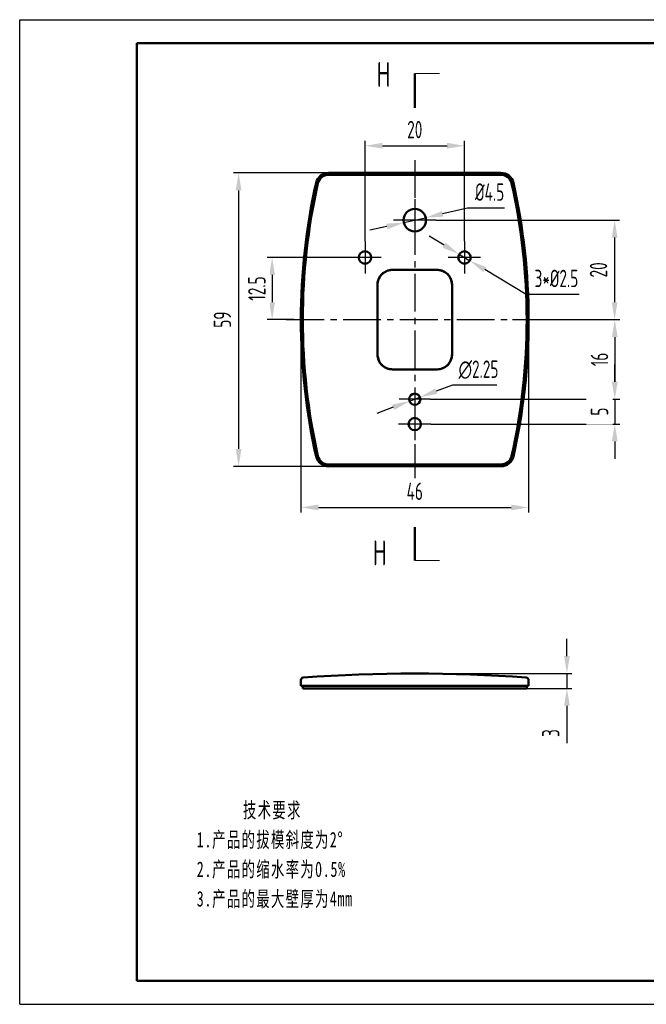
# Model space of a CAD drawing. Header units: millimetres. Extents: x 860 to 1140, y 48 to 246.
# Tile 1 of 3: x 860 to 986, y 48 to 246. Entities that reach past the tile are written whole.
import ezdxf

# ---------------------------------------------------------------- set-up
doc = ezdxf.new("R2010")
doc.units = ezdxf.units.MM
doc.header["$MEASUREMENT"] = 0
doc.linetypes.add('CENTER2', pattern=[28.575, 19.05, -3.175, 3.175, -3.175])
doc.linetypes.add('点画线', pattern=[18, 12, -2, 2, -2])
doc.layers.get('0').update_dxf_attribs({"lineweight": 50})
doc.layers.get('Defpoints').update_dxf_attribs({"lineweight": 25})
for name, color, linetype, lineweight in [('1轮廓实线层', 7, 'Continuous', 50), ('2细线层', 4, 'Continuous', 25), ('3中心线层', 1, 'CENTER2', 25), ('7标注层', 4, 'Continuous', 25), ('8符号标注层', 31, 'Continuous', 25)]:
    doc.layers.add(name, color=color, linetype=linetype, lineweight=lineweight)
doc.styles.add('PC_TEXTSTYLE', font='ISOCP.SHX', dxfattribs={"width": 0.707, "bigfont": 'GBCBIG.SHX'})
doc.styles.add('标准', font='txt', dxfattribs={"width": 0.667})
doc.dimstyles.new('GB_DIAMETER', dxfattribs={"dimtxt": 3.5, "dimasz": 3.5, "dimexe": 1, "dimexo": 0, "dimgap": 1.5, "dimtad": 1, "dimjust": 4, "dimdsep": 46, "dimtxsty": 'PC_TEXTSTYLE', "dimcen": 0, "dimclrd": 256, "dimclrt": 3, "dimadec": 0, "dimazin": 2, "dimtp": 0.1, "dimtm": 0.1, "dimtfac": 0.71, "dimtdec": 3, "dimtmove": 0, "dimatfit": 2, "dimfxl": 1, "dimtfill": 1, "dimarcsym": 0})
doc.dimstyles.new('GB_LINEAR', dxfattribs={"dimtxt": 3.5, "dimasz": 3.5, "dimexe": 1, "dimexo": 0, "dimgap": 1.5, "dimtad": 1, "dimdsep": 46, "dimtxsty": 'PC_TEXTSTYLE', "dimcen": 0, "dimclrd": 256, "dimclrt": 3, "dimadec": 0, "dimazin": 2, "dimtp": 0.1, "dimtm": 0.1, "dimtfac": 0.71, "dimtdec": 3, "dimtmove": 0, "dimatfit": 3, "dimfxl": 1, "dimtfill": 1, "dimarcsym": 0})

# ---------------------------------------------------------------- blocks, each defined once
blk = doc.blocks.new('*D7')
at = {"layer": '7标注层', "color": 0, "lineweight": -2, "ltscale": 0.4}
for p, q in [((962.6, 191.2), (962.6, 146.92)), ((916.82, 185.69), (916.82, 146.92))]:
    blk.add_line(p, q, dxfattribs=at)
at = {"layer": '7标注层', "lineweight": -2, "ltscale": 0.4}
blk.add_line((920.32, 147.92), (959.1, 147.92), dxfattribs=at)
at = {"layer": '7标注层', "ltscale": 0.4}
for points in [[(920.32, 148.5), (920.32, 147.34), (916.82, 147.92)], [(959.1, 147.34), (959.1, 148.5), (962.6, 147.92)]]:
    blk.add_solid(points, dxfattribs=at)
at = {"layer": 'Defpoints', "color": 0, "ltscale": 0.4}
for p in [(962.6, 191.2), (916.82, 185.69), (962.6, 147.92)]:
    blk.add_point(p, dxfattribs=at)
at = {"layer": '7标注层', "color": 3, "ltscale": 0.4, "insert": (939.71, 151.17), "char_height": 3.5, "attachment_point": 5, "style": 'PC_TEXTSTYLE', "bg_fill": 3, "box_fill_scale": 1.25, "bg_fill_color": 257, "bg_fill_transparency": 0}
blk.add_mtext('46', dxfattribs=at)
blk = doc.blocks.new('*D3')
at = {"layer": '7标注层', "color": 0, "lineweight": -2, "ltscale": 0.4}
for p, q in [((926.51, 215.2), (903.28, 215.2)), ((926.53, 156.19), (903.28, 156.19))]:
    blk.add_line(p, q, dxfattribs=at)
at = {"layer": '7标注层', "lineweight": -2, "ltscale": 0.4}
blk.add_line((904.28, 211.7), (904.28, 159.69), dxfattribs=at)
at = {"layer": '7标注层', "ltscale": 0.4}
for points in [[(904.86, 211.7), (903.7, 211.7), (904.28, 215.2)], [(903.7, 159.69), (904.86, 159.69), (904.28, 156.19)]]:
    blk.add_solid(points, dxfattribs=at)
at = {"layer": 'Defpoints', "color": 0, "ltscale": 0.4}
for p in [(926.51, 215.2), (904.28, 156.19), (926.53, 156.19)]:
    blk.add_point(p, dxfattribs=at)
at = {"layer": '7标注层', "color": 3, "ltscale": 0.4, "insert": (901.03, 185.7), "char_height": 3.5, "attachment_point": 5, "rotation": 90, "style": 'PC_TEXTSTYLE', "bg_fill": 3, "box_fill_scale": 1.25, "bg_fill_color": 257, "bg_fill_transparency": 0}
blk.add_mtext('59', dxfattribs=at)
blk = doc.blocks.new('*D10')
at = {"layer": '7标注层', "color": 0, "lineweight": -2, "ltscale": 0.4}
for p, q in [((943.96, 205.7), (980.91, 205.7)), ((959.37, 185.69), (980.91, 185.69))]:
    blk.add_line(p, q, dxfattribs=at)
at = {"layer": '7标注层', "lineweight": -2, "ltscale": 0.4}
blk.add_line((979.91, 202.2), (979.91, 189.19), dxfattribs=at)
at = {"layer": '7标注层', "ltscale": 0.4}
for points in [[(980.49, 202.2), (979.32, 202.2), (979.91, 205.7)], [(979.32, 189.19), (980.49, 189.19), (979.91, 185.69)]]:
    blk.add_solid(points, dxfattribs=at)
at = {"layer": 'Defpoints', "color": 0, "ltscale": 0.4}
for p in [(943.96, 205.7), (959.37, 185.69), (979.91, 185.69)]:
    blk.add_point(p, dxfattribs=at)
at = {"layer": '7标注层', "color": 3, "ltscale": 0.4, "insert": (976.66, 195.7), "char_height": 3.5, "attachment_point": 5, "rotation": 90, "style": 'PC_TEXTSTYLE', "bg_fill": 3, "box_fill_scale": 1.25, "bg_fill_color": 257, "bg_fill_transparency": 0}
blk.add_mtext('20', dxfattribs=at)
blk = doc.blocks.new('*D4')
at = {"layer": '7标注层', "color": 0, "lineweight": -2, "ltscale": 0.4}
for p, q in [((929.71, 201.45), (929.71, 221.67)), ((949.71, 201.45), (949.71, 221.67))]:
    blk.add_line(p, q, dxfattribs=at)
at = {"layer": '7标注层', "lineweight": -2, "ltscale": 0.4}
blk.add_line((933.21, 220.67), (946.21, 220.67), dxfattribs=at)
at = {"layer": '7标注层', "ltscale": 0.4}
for points in [[(933.21, 221.25), (933.21, 220.09), (929.71, 220.67)], [(946.21, 220.09), (946.21, 221.25), (949.71, 220.67)]]:
    blk.add_solid(points, dxfattribs=at)
at = {"layer": 'Defpoints', "color": 0, "ltscale": 0.4}
for p in [(949.71, 220.67), (929.71, 201.45), (949.71, 201.45)]:
    blk.add_point(p, dxfattribs=at)
at = {"layer": '7标注层', "color": 3, "ltscale": 0.4, "insert": (939.71, 223.92), "char_height": 3.5, "attachment_point": 5, "style": 'PC_TEXTSTYLE', "bg_fill": 3, "box_fill_scale": 1.25, "bg_fill_color": 257, "bg_fill_transparency": 0}
blk.add_mtext('20', dxfattribs=at)
blk = doc.blocks.new('*D8')
at = {"layer": '7标注层', "lineweight": -2, "ltscale": 0.4}
for p, q in [((970.31, 118.03), (970.31, 121.53)), ((970.31, 114.53), (970.31, 111.53)), ((970.31, 108.03), (970.31, 100.54))]:
    blk.add_line(p, q, dxfattribs=at)
at = {"layer": '7标注层', "color": 0, "lineweight": -2, "ltscale": 0.4}
for p, q in [((939.71, 114.53), (971.31, 114.53)), ((939.71, 111.53), (971.31, 111.53))]:
    blk.add_line(p, q, dxfattribs=at)
at = {"layer": '7标注层', "ltscale": 0.4}
for points in [[(969.73, 118.03), (970.9, 118.03), (970.31, 114.53)], [(970.9, 108.03), (969.73, 108.03), (970.31, 111.53)]]:
    blk.add_solid(points, dxfattribs=at)
at = {"layer": 'Defpoints', "color": 0, "ltscale": 0.4}
for p in [(939.71, 114.53), (939.71, 111.53), (970.31, 111.53)]:
    blk.add_point(p, dxfattribs=at)
at = {"layer": '7标注层', "color": 3, "ltscale": 0.4, "insert": (967.06, 102.54), "char_height": 3.5, "attachment_point": 5, "rotation": 90, "style": 'PC_TEXTSTYLE', "bg_fill": 3, "box_fill_scale": 1.25, "bg_fill_color": 257, "bg_fill_transparency": 0}
blk.add_mtext('3', dxfattribs=at)
blk = doc.blocks.new('*D11')
at = {"layer": '7标注层', "color": 0, "lineweight": -2, "ltscale": 0.4}
for p, q in [((968.07, 185.69), (980.94, 185.69)), ((969.31, 169.69), (980.94, 169.69))]:
    blk.add_line(p, q, dxfattribs=at)
at = {"layer": '7标注层', "lineweight": -2, "ltscale": 0.4}
blk.add_line((979.94, 182.19), (979.94, 173.19), dxfattribs=at)
at = {"layer": '7标注层', "ltscale": 0.4}
for points in [[(980.52, 182.19), (979.35, 182.19), (979.94, 185.69)], [(979.35, 173.19), (980.52, 173.19), (979.94, 169.69)]]:
    blk.add_solid(points, dxfattribs=at)
at = {"layer": 'Defpoints', "color": 0, "ltscale": 0.4}
for p in [(968.07, 185.69), (969.31, 169.69), (979.94, 169.69)]:
    blk.add_point(p, dxfattribs=at)
at = {"layer": '7标注层', "color": 3, "ltscale": 0.4, "insert": (976.86, 177.69), "char_height": 3.5, "attachment_point": 5, "rotation": 90, "style": 'PC_TEXTSTYLE', "bg_fill": 3, "box_fill_scale": 1.25, "bg_fill_color": 257, "bg_fill_transparency": 0}
blk.add_mtext('16', dxfattribs=at)
blk = doc.blocks.new('*D12')
at = {"layer": '7标注层', "lineweight": -2, "ltscale": 0.4}
for p, q in [((979.94, 173.19), (979.94, 176.69)), ((979.94, 169.69), (979.94, 164.69)), ((979.94, 161.19), (979.94, 157.69))]:
    blk.add_line(p, q, dxfattribs=at)
at = {"layer": '7标注层', "color": 0, "lineweight": -2, "ltscale": 0.4}
for p, q in [((942.83, 169.69), (980.94, 169.69)), ((942.96, 164.69), (980.94, 164.69))]:
    blk.add_line(p, q, dxfattribs=at)
at = {"layer": '7标注层', "ltscale": 0.4}
for points in [[(979.35, 173.19), (980.52, 173.19), (979.94, 169.69)], [(980.52, 161.19), (979.35, 161.19), (979.94, 164.69)]]:
    blk.add_solid(points, dxfattribs=at)
at = {"layer": 'Defpoints', "color": 0, "ltscale": 0.4}
for p in [(942.83, 169.69), (942.96, 164.69), (979.94, 164.69)]:
    blk.add_point(p, dxfattribs=at)
at = {"layer": '7标注层', "color": 3, "ltscale": 0.4, "insert": (976.86, 167.19), "char_height": 3.5, "attachment_point": 5, "rotation": 90, "style": 'PC_TEXTSTYLE', "bg_fill": 3, "box_fill_scale": 1.25, "bg_fill_color": 257, "bg_fill_transparency": 0}
blk.add_mtext('5', dxfattribs=at)
blk = doc.blocks.new('*D14')
at = {"layer": '7标注层', "lineweight": -2, "ltscale": 0.4}
for p, q in [((945.64, 200.65), (942.64, 202.45)), ((948.64, 198.84), (950.78, 197.55)), ((962.12, 190.73), (953.78, 195.75)), ((972.78, 190.73), (962.12, 190.73))]:
    blk.add_line(p, q, dxfattribs=at)
at = {"layer": '7标注层', "ltscale": 0.4}
for points in [[(945.34, 200.15), (945.94, 201.15), (948.64, 198.84)], [(954.08, 196.25), (953.48, 195.25), (950.78, 197.55)]]:
    blk.add_solid(points, dxfattribs=at)
at = {"layer": 'Defpoints', "color": 0, "ltscale": 0.4}
for p in [(948.64, 198.84), (950.78, 197.55)]:
    blk.add_point(p, dxfattribs=at)
at = {"layer": '7标注层', "color": 3, "ltscale": 0.4, "insert": (968.2, 193.98), "char_height": 3.5, "attachment_point": 5, "style": 'PC_TEXTSTYLE', "bg_fill": 3, "box_fill_scale": 1.25, "bg_fill_color": 257, "bg_fill_transparency": 0}
blk.add_mtext('3*%%c2.5', dxfattribs=at)
blk = doc.blocks.new('*D15')
at = {"layer": '7标注层', "lineweight": -2, "ltscale": 0.4}
for p, q in [((950.3, 208.09), (945.32, 206.97)), ((957.74, 208.09), (950.3, 208.09)), ((937.51, 205.2), (941.9, 206.2)), ((934.1, 204.43), (930.69, 203.66))]:
    blk.add_line(p, q, dxfattribs=at)
at = {"layer": '7标注层', "ltscale": 0.4}
for points in [[(945.19, 207.54), (945.45, 206.4), (941.9, 206.2)], [(934.23, 203.86), (933.97, 205), (937.51, 205.2)]]:
    blk.add_solid(points, dxfattribs=at)
at = {"layer": 'Defpoints', "color": 0, "ltscale": 0.4}
for p in [(941.9, 206.2), (937.51, 205.2)]:
    blk.add_point(p, dxfattribs=at)
at = {"layer": '7标注层', "color": 3, "ltscale": 0.4, "insert": (954.77, 211.34), "char_height": 3.5, "attachment_point": 5, "style": 'PC_TEXTSTYLE'}
blk.add_mtext('%%c4.5', dxfattribs=at)
blk = doc.blocks.new('*D29')
at = {"layer": '7标注层', "color": 0, "lineweight": -2, "ltscale": 0.4}
for p, q in [((926.45, 198.2), (910.02, 198.2)), ((915.4, 185.69), (910.02, 185.69))]:
    blk.add_line(p, q, dxfattribs=at)
at = {"layer": '7标注层', "lineweight": -2, "ltscale": 0.4}
blk.add_line((911.02, 194.7), (911.02, 189.19), dxfattribs=at)
at = {"layer": '7标注层', "ltscale": 0.4}
for points in [[(911.6, 194.7), (910.44, 194.7), (911.02, 198.2)], [(910.44, 189.19), (911.6, 189.19), (911.02, 185.69)]]:
    blk.add_solid(points, dxfattribs=at)
at = {"layer": 'Defpoints', "color": 0, "ltscale": 0.4}
for p in [(926.45, 198.2), (911.02, 185.69), (915.4, 185.69)]:
    blk.add_point(p, dxfattribs=at)
at = {"layer": '7标注层', "color": 3, "ltscale": 0.4, "insert": (907.95, 191.95), "char_height": 3.5, "attachment_point": 5, "rotation": 90, "style": 'PC_TEXTSTYLE', "bg_fill": 3, "box_fill_scale": 1.25, "bg_fill_color": 257, "bg_fill_transparency": 0}
blk.add_mtext('12.5', dxfattribs=at)
blk = doc.blocks.new('*D33')
at = {"layer": '7标注层', "lineweight": -2, "ltscale": 0.4}
for p, q in [((947.32, 172.54), (944.04, 171.31)), ((956.24, 172.54), (947.32, 172.54)), ((938.65, 169.3), (940.76, 170.09)), ((935.38, 168.07), (932.1, 166.84))]:
    blk.add_line(p, q, dxfattribs=at)
at = {"layer": '7标注层', "ltscale": 0.4}
for points in [[(943.83, 171.86), (944.24, 170.77), (940.76, 170.09)], [(935.58, 167.52), (935.17, 168.61), (938.65, 169.3)]]:
    blk.add_solid(points, dxfattribs=at)
at = {"layer": 'Defpoints', "color": 0, "ltscale": 0.4}
for p in [(938.65, 169.3), (940.76, 170.09)]:
    blk.add_point(p, dxfattribs=at)
at = {"layer": '7标注层', "color": 3, "ltscale": 0.4, "insert": (952.53, 175.62), "char_height": 3.5, "attachment_point": 5, "style": 'PC_TEXTSTYLE', "bg_fill": 3, "box_fill_scale": 1.25, "bg_fill_color": 257, "bg_fill_transparency": 0}
blk.add_mtext('∅2.25', dxfattribs=at)

msp = doc.modelspace()

# ---------------------------------------------------------------- linework, layer by layer
at = {"ltscale": 0.4}
for p, q in [((957.029, 215.202), (922.387, 215.202)), ((957.03, 214.826), (922.387, 214.826)), ((935.207, 195.697), (944.209, 195.697)), ((932.206, 178.693), (932.206, 192.696)), ((947.21, 192.696), (947.21, 178.693)), ((944.209, 175.692), (935.207, 175.692)), ((922.387, 156.563), (957.031, 156.578)), ((922.387, 156.188), (957.03, 156.203)), ((916.818, 113.195), (916.818, 112.032)), ((962.599, 112.032), (962.599, 113.194)), ((919.861, 112.032), (916.818, 112.032)), ((917.193, 112.032), (917.193, 111.532)), ((920.227, 111.532), (917.193, 111.532)), ((922.387, 112.032), (919.861, 112.032)), ((922.387, 111.532), (920.227, 111.532)), ((957.029, 112.032), (922.387, 112.032)), ((957.03, 111.532), (922.387, 111.532)), ((959.555, 112.032), (957.029, 112.032)), ((959.189, 111.532), (957.03, 111.532)), ((962.223, 111.532), (959.189, 111.532)), ((962.599, 112.032), (959.555, 112.032)), ((962.223, 112.032), (962.223, 111.532))]:
    msp.add_line(p, q, dxfattribs=at)
for centre, radius in [((939.708, 205.699), 2.251), ((929.706, 198.198), 1.25), ((949.71, 198.198), 1.25), ((939.708, 164.69), 1.251)]:
    msp.add_circle(centre, radius, dxfattribs=at)
for centre, radius, start, end in [((922.351, 212.644), 2.558, 89.19069, 166.7005), ((922.363, 212.628), 2.199, 89.38436, 166.25044), ((957.066, 212.643), 2.558, 13.3076, 90.80873), ((957.057, 212.632), 2.194, 13.66103, 90.70806), ((1042.851, 185.695), 126.034, 167.3794, 192.62057), ((1042.851, 185.695), 125.659, 167.3794, 192.62057), ((836.497, 185.695), 125.727, 347.3866, 12.61374), ((836.497, 185.695), 126.102, 347.38626, 12.61374), ((939.708, 205.699), 2.251, 0, 180), ((939.708, 205.699), 2.251, 180, 0), ((935.207, 192.696), 3.001, 89.99999, 180), ((944.209, 192.696), 3.001, 360, 90), ((935.207, 178.693), 3.001, 180, 270), ((944.209, 178.693), 3.001, 270, 0), ((922.351, 158.746), 2.558, 193.30702, 270.80818), ((922.36, 158.757), 2.194, 193.66036, 270.70817), ((957.075, 158.753), 2.55, 268.97267, 346.48226), ((957.063, 158.769), 2.191, 269.16614, 346.01309), ((917.319, 113.194), 0.501, 94.41283, 179.87346), ((939.708, -185.539), 300.072, 85.71365, 94.28732), ((962.097, 113.194), 0.501, 0.12654, 85.58717)]:
    msp.add_arc(centre, radius, start, end, dxfattribs=at)
for points, knots in [([(932.95, 194.674), (932.876, 194.587), (932.644, 194.241), (932.408, 193.733), (932.225, 193.156), (932.213, 192.853), (932.206, 192.696)], [0.54253726, 0.54253726, 0.54253726, 0.54253726, 0.6162912, 0.8067769, 0.90041486, 1, 1, 1, 1]), ([(935.207, 195.697), (934.953, 195.685), (934.6, 195.657), (934.185, 195.514), (933.823, 195.379), (933.436, 195.104), (933.13, 194.867), (933.005, 194.734)], [0, 0, 0, 0, 0.16267953, 0.2236207, 0.2803021, 0.40841071, 0.52524473, 0.52524473, 0.52524473, 0.52524473]), ([(947.21, 192.696), (947.186, 193.104), (947.042, 193.66), (946.792, 194.25), (946.475, 194.667), (946.182, 194.963), (945.818, 195.236), (945.585, 195.359), (945.291, 195.508), (944.83, 195.628), (944.462, 195.68), (944.209, 195.697)], [0, 0, 0, 0, 0.260384, 0.3646241, 0.4067979, 0.5942764, 0.6289749, 0.6967762, 0.7626216, 0.8385135, 1, 1, 1, 1]), ([(932.206, 178.693), (932.233, 178.215), (932.391, 177.673), (932.684, 177.055), (932.943, 176.724), (933.27, 176.409), (933.612, 176.138), (933.902, 175.995), (934.191, 175.858), (934.63, 175.752), (934.972, 175.707), (935.207, 175.692)], [0, 0, 0, 0, 0.3056132, 0.3557653, 0.4360832, 0.5727907, 0.6455308, 0.7132843, 0.7791938, 0.8496304, 1, 1, 1, 1]), ([(946.466, 176.715), (946.541, 176.803), (946.773, 177.149), (947.009, 177.657), (947.192, 178.234), (947.204, 178.537), (947.21, 178.693)], [0.54262677, 0.54262677, 0.54262677, 0.54262677, 0.6163023, 0.80700217, 0.90076295, 1, 1, 1, 1]), ([(944.209, 175.692), (944.424, 175.704), (944.749, 175.722), (945.165, 175.851), (945.564, 175.992), (945.974, 176.28), (946.283, 176.519), (946.408, 176.651)], [0, 0, 0, 0, 0.13775977, 0.20587139, 0.27771626, 0.40701336, 0.52412982, 0.52412982, 0.52412982, 0.52412982])]:
    msp.add_open_spline(points, degree=3, knots=knots, dxfattribs=at)
at = {"layer": '1轮廓实线层'}
for p, q in [((883.83, 52.709), (883.83, 241.306)), ((1135.608, 241.306), (883.83, 241.306)), ((883.83, 52.709), (1135.608, 52.709))]:
    msp.add_line(p, q, dxfattribs=at)
at = {"layer": '2细线层'}
for p, q in [((860.256, 47.994), (860.256, 246.021)), ((860.256, 246.021), (1140.323, 246.021)), ((860.256, 47.994), (1140.323, 47.994))]:
    msp.add_line(p, q, dxfattribs=at)
at = {"layer": '3中心线层', "ltscale": 0.4}
for p, q in [((939.708, 217.796), (939.708, 150.382)), ((913.849, 185.695), (968.071, 185.695))]:
    msp.add_line(p, q, dxfattribs=at)
at = {"layer": '3中心线层'}
for p, q in [((939.708, 209.95), (939.708, 201.448)), ((943.959, 205.699), (935.457, 205.699)), ((929.706, 201.449), (929.706, 194.947)), ((949.71, 201.449), (949.71, 194.947)), ((932.957, 198.198), (926.455, 198.198)), ((952.961, 198.198), (946.46, 198.198)), ((939.708, 170.816), (939.708, 164.565)), ((939.708, 167.941), (939.708, 161.438)), ((942.96, 164.69), (936.457, 164.69))]:
    msp.add_line(p, q, dxfattribs=at)
at = {"layer": '8符号标注层', "color": 7, "lineweight": 50}
for p, q in [((939.708, 235.182), (939.708, 228.318)), ((939.708, 143.943), (939.708, 137.28))]:
    msp.add_line(p, q, dxfattribs=at)
at = {"layer": '8符号标注层', "color": 4, "lineweight": 0}
for p, q in [((944.708, 235.182), (939.708, 235.182)), ((944.708, 137.28), (939.708, 137.28))]:
    msp.add_line(p, q, dxfattribs=at)
at = {"layer": '8符号标注层', "color": 4}
for points in [[(949.708, 235.182), (944.708, 236.019), (944.708, 234.346), (949.708, 235.182)], [(949.708, 137.28), (944.708, 138.117), (944.708, 136.443), (949.708, 137.28)]]:
    msp.add_solid(points, dxfattribs=at)

# ---------------------------------------------------------------- texts
at = {"linetype": '点画线', "insert": (895.865, 88.605), "char_height": 3.10014, "width": 36.36903, "attachment_point": 1, "line_spacing_factor": 1.15057, "style": '标准'}
msp.add_mtext('{\\T1.1;      技术要求\\P1.产品的拔模斜度为2%%D\\P2.产品的缩水率为0.5%\\P3.产品的最大壁厚为4mm}', dxfattribs=at)
at = {"layer": '8符号标注层', "color": 3, "char_height": 5, "attachment_point": 5, "style": 'PC_TEXTSTYLE'}
for insert in [(933.441, 235.016), (932.662, 138.786)]:
    msp.add_mtext('H', dxfattribs=dict(at, insert=insert))

# ---------------------------------------------------------------- next in the draw order: dimensions: what is measured, and where the dimension line sits
at = {"layer": '7标注层', "ltscale": 0.4}
dim = msp.add_linear_dim(base=(962.599, 147.92), p1=(916.816, 185.695), p2=(962.599, 191.203), text='46', dimstyle='GB_LINEAR', override={"dimgap": 1.5, "dimtad": 1, "dimjust": 0, "dimdec": 2, "dimlfac": 1, "dimpost": '<>', "dimse1": 0, "dimse2": 0, "dimsd1": 0, "dimsd2": 0, "dimtofl": 0, "dimtfill": 1, "dimtfillclr": 0}, dxfattribs=at)
dim.commit()
dim.dimension.update_dxf_attribs({"geometry": '*D7', "text_midpoint": (939.707, 151.17)})
dim = msp.add_linear_dim(base=(970.313, 111.532), p1=(939.706, 114.533), p2=(939.708, 111.532), angle=90, dimstyle='GB_LINEAR', override={"dimscale": 1, "dimgap": 1.5, "dimtad": 1, "dimjust": 0, "dimdec": 2, "dimlfac": 1, "dimse1": 0, "dimse2": 0, "dimsd1": 0, "dimsd2": 0, "dimclrd": 256, "dimclre": 0, "dimtofl": 1}, dxfattribs=at)
dim.commit()
dim.dimension.update_dxf_attribs({"geometry": '*D8', "text_midpoint": (967.063, 102.537)})

# ---------------------------------------------------------------- next in the draw order: linework, layer by layer
at = {"ltscale": 0.4}
msp.add_circle((939.708, 169.69), 1.125, dxfattribs=at)

# ---------------------------------------------------------------- next in the draw order: dimensions: what is measured, and where the dimension line sits
at = {"layer": '7标注层', "ltscale": 0.4}
dim = msp.add_linear_dim(base=(904.28, 156.19), p1=(926.508, 215.202), p2=(926.534, 156.19), angle=90, text='59', dimstyle='GB_LINEAR', override={"dimgap": 1.5, "dimtad": 1, "dimjust": 0, "dimdec": 2, "dimlfac": 1, "dimpost": '<>', "dimse1": 0, "dimse2": 0, "dimsd1": 0, "dimsd2": 0, "dimtofl": 1, "dimtfill": 1, "dimtfillclr": 0}, dxfattribs=at)
dim.commit()
dim.dimension.update_dxf_attribs({"geometry": '*D3', "text_midpoint": (901.03, 185.696)})
dim = msp.add_linear_dim(base=(979.908, 185.695), p1=(943.959, 205.699), p2=(959.367, 185.695), angle=90, dimstyle='GB_LINEAR', override={"dimgap": 1.5, "dimtad": 1, "dimjust": 0, "dimdec": 2, "dimlfac": 1, "dimse1": 0, "dimse2": 0, "dimsd1": 0, "dimsd2": 0, "dimtofl": 0, "dimtfill": 1, "dimtfillclr": 0}, dxfattribs=at)
dim.commit()
dim.dimension.update_dxf_attribs({"geometry": '*D10', "text_midpoint": (976.658, 195.697)})

# ---------------------------------------------------------------- next in the draw order: dimensions: what is measured, and where the dimension line sits
dim = msp.add_linear_dim(base=(949.71, 220.67), p1=(929.706, 201.449), p2=(949.71, 201.449), dimstyle='GB_LINEAR', override={"dimgap": 1.5, "dimtad": 1, "dimjust": 0, "dimdec": 2, "dimlfac": 1, "dimse1": 0, "dimse2": 0, "dimsd1": 0, "dimsd2": 0, "dimtofl": 0, "dimtfill": 1, "dimtfillclr": 0}, dxfattribs=at)
dim.commit()
dim.dimension.update_dxf_attribs({"geometry": '*D4', "text_midpoint": (939.708, 223.92)})
for base, p1, p2, override, picture, middle in [((911.02, 185.695), (926.455, 198.198), (915.398, 185.695), {"dimscale": 1, "dimgap": 1.5, "dimtad": 1, "dimjust": 0, "dimdec": 2, "dimlfac": 1, "dimse1": 0, "dimse2": 0, "dimsd1": 0, "dimsd2": 0, "dimclrd": 256, "dimclre": 0, "dimtofl": 1, "dimtvp": 0.1}, '*D29', (907.945, 191.946)), ((979.9352, 169.6903), (968.0709, 185.6946), (969.3148, 169.6903), {"dimscale": 1, "dimgap": 1.5, "dimtad": 1, "dimjust": 0, "dimdec": 2, "dimlfac": 1, "dimse1": 0, "dimse2": 0, "dimsd1": 0, "dimsd2": 0, "dimclrd": 256, "dimclre": 0, "dimtofl": 1}, '*D11', (976.8602, 177.6924))]:
    dim = msp.add_linear_dim(base=base, p1=p1, p2=p2, angle=90, dimstyle='GB_LINEAR', override=override, dxfattribs=at)
    dim.commit()
    dim.dimension.update_dxf_attribs({"geometry": picture, "text_midpoint": middle})

# ---------------------------------------------------------------- next in the draw order: dimensions: what is measured, and where the dimension line sits
dim = msp.add_diameter_dim_2p(p1=(937.513, 205.203), p2=(941.903, 206.196), dimstyle='GB_DIAMETER', override={"dimscale": 1, "dimgap": 1.5, "dimtad": 1, "dimtih": 0, "dimtoh": 1, "dimdec": 2, "dimlfac": 1, "dimse1": 0, "dimse2": 0, "dimsd1": 0, "dimsd2": 0, "dimtix": 0, "dimtofl": 1, "dimatfit": 0, "dimtfill": 0}, dxfattribs=at)
dim.commit()
dim.dimension.update_dxf_attribs({"geometry": '*D15', "text_midpoint": (950.303, 208.095), "dimtype": 163})
dim = msp.add_diameter_dim_2p(p1=(948.639, 198.842), p2=(950.782, 197.553), text='3*<>', dimstyle='GB_DIAMETER', override={"dimscale": 1, "dimgap": 1.5, "dimtad": 1, "dimtih": 0, "dimtoh": 1, "dimdec": 2, "dimlfac": 1, "dimpost": '', "dimcen": 0, "dimse1": 0, "dimse2": 0, "dimsd1": 0, "dimsd2": 0, "dimtix": 0, "dimtofl": 1, "dimatfit": 0}, dxfattribs=at)
dim.commit()
dim.dimension.update_dxf_attribs({"geometry": '*D14', "text_midpoint": (962.122, 190.733), "dimtype": 163})
dim = msp.add_linear_dim(base=(979.935, 164.69), p1=(942.834, 169.69), p2=(942.96, 164.69), angle=90, dimstyle='GB_LINEAR', override={"dimscale": 1, "dimgap": 1.5, "dimtad": 1, "dimjust": 0, "dimdec": 2, "dimlfac": 1, "dimse1": 0, "dimse2": 0, "dimsd1": 0, "dimsd2": 0, "dimclrd": 256, "dimclre": 0, "dimtofl": 1}, dxfattribs=at)
dim.commit()
dim.dimension.update_dxf_attribs({"geometry": '*D12', "text_midpoint": (976.86, 167.19)})

# ---------------------------------------------------------------- next in the draw order: linework, layer by layer
at = {"layer": '3中心线层'}
msp.add_line((942.834, 169.69), (936.582, 169.69), dxfattribs=at)

# ---------------------------------------------------------------- next in the draw order: dimensions: what is measured, and where the dimension line sits
at = {"layer": '7标注层', "ltscale": 0.4}
dim = msp.add_diameter_dim_2p(p1=(938.654, 169.295), p2=(940.762, 170.085), dimstyle='GB_DIAMETER', override={"dimscale": 1, "dimgap": 1.5, "dimtad": 1, "dimtih": 0, "dimtoh": 1, "dimdec": 2, "dimlfac": 1, "dimse1": 0, "dimse2": 0, "dimsd1": 0, "dimsd2": 0, "dimtix": 0, "dimtofl": 1, "dimatfit": 0, "dimtvp": 0.1}, dxfattribs=at)
dim.commit()
dim.dimension.update_dxf_attribs({"geometry": '*D33', "text_midpoint": (943.053, 170.944), "dimtype": 163})

doc.saveas('drawing.dxf')
